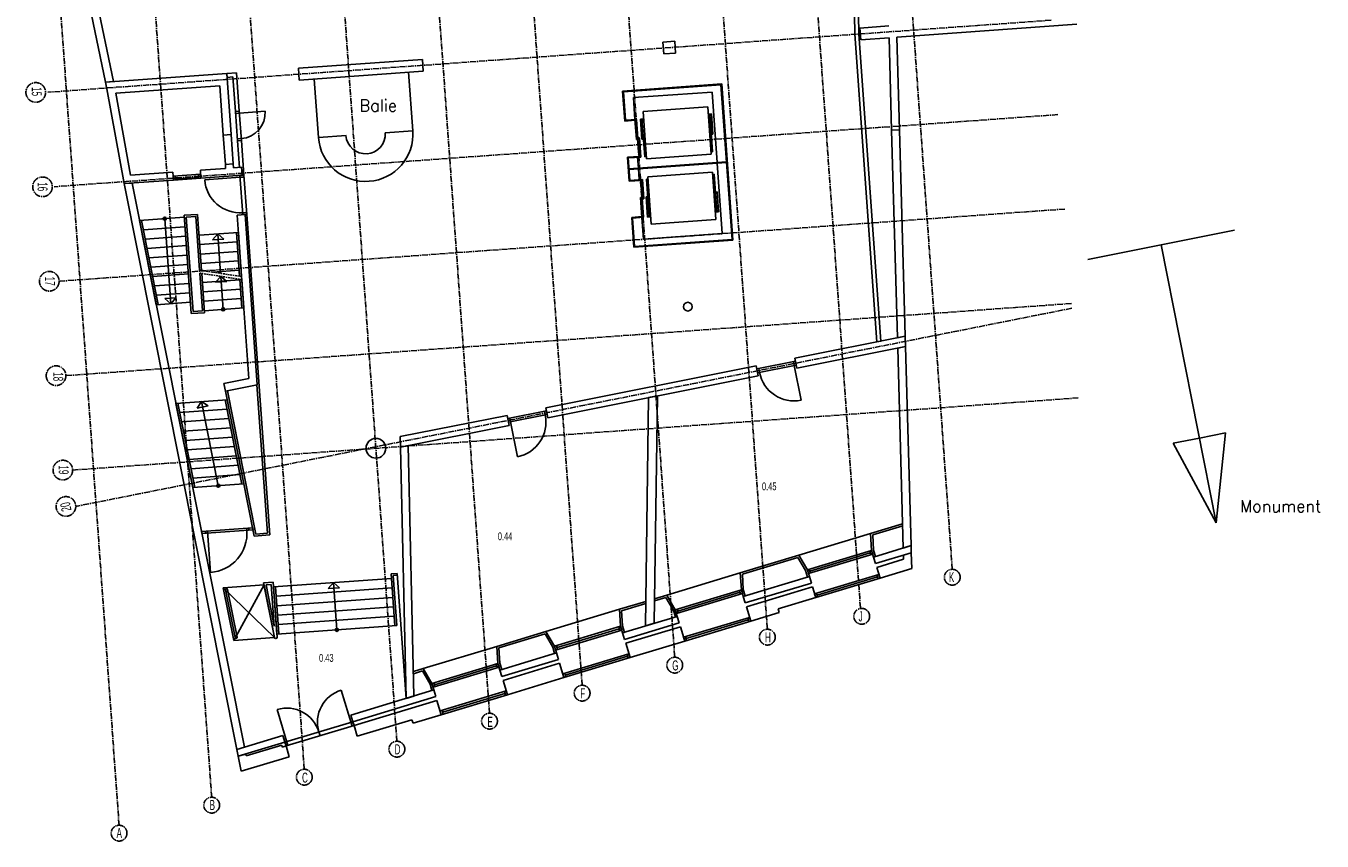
# Model space of a CAD drawing. Header units: millimetres. Extents: x -1696 to 67346, y -51443 to 2612.
# Tile 1 of 4: x -401 to 32476, y -51443 to -30776. Entities that reach past the tile are written whole.
import ezdxf
from ezdxf.enums import TextEntityAlignment as Align

# ---------------------------------------------------------------- set-up
doc = ezdxf.new("R2010")
doc.units = ezdxf.units.MM
doc.header["$LTSCALE"] = 200
doc.header["$MEASUREMENT"] = 0
doc.linetypes.add('CENTER2', pattern=[1.125, 0.75, -0.125, 0.125, -0.125])
doc.linetypes.add('VECTORWORKS_DASH_13', pattern=[0.308896, 0.205801, -0.103094])
doc.layers.add('bouwkundig', color=8, linetype='CONTINUOUS')
doc.layers.add('stramien', color=1, linetype='CENTER2')
doc.styles.add('ROMANS', font='ROMANS.SHX')
doc.styles.get("Standard").update_dxf_attribs({"font": 'txt', "width": 0.6})

# ---------------------------------------------------------------- blocks, each defined once
blk = doc.blocks.new('A$C08F26B49')
at = {"layer": 'stramien'}
for p, q in [((3657.9, 401.2), (1695.9, 27742.8)), ((6006.9, 1111.1), (4095.9, 27742.8)), ((8356, 1821.1), (6495.9, 27742.8)), ((10705, 2531.1), (8895.9, 27742.8)), ((13054.1, 3241), (11295.9, 27742.8)), ((15403.2, 3951), (13695.9, 27742.8)), ((17752.2, 4660.9), (16095.9, 27742.8)), ((20101.3, 5370.9), (18495.9, 27742.8)), ((22462, 5917.7), (20895.9, 27742.8)), ((24792.2, 6890.4), (23295.9, 27742.8)), ((27302.2, 20811.8), (1850.3, 18985.4)), ((27474, 18418), (2007.8, 16590.5)), ((27645.8, 16024.1), (2165.3, 14195.7)), ((27817.6, 13630.3), (2322.7, 11800.8)), ((27826.3, 13509.2), (2558.6, 8484.3)), ((27989.4, 11236.4), (2480.2, 9405.9))]:
    blk.add_line(p, q, dxfattribs=at)
for centre, radius in [((1544, 18981.3), 249.1), ((1715.8, 16587.5), 249.1), ((1887.5, 14193.6), 249.1), ((2059.3, 11799.8), 249.1), ((2231.1, 9405.9), 249.1), ((2309.4, 8484.3), 249.1), ((24792.2, 6689.8), 200.6), ((22495.9, 5698.5), 200.6), ((20101.3, 5170.3), 200.6), ((17752.2, 4460.3), 200.6), ((15403.2, 3750.4), 200.6), ((13054.1, 3040.4), 200.6), ((10705, 2330.5), 200.6), ((8356, 1620.5), 200.6), ((6006.9, 910.6), 200.6), ((3657.9, 200.6), 200.6)]:
    blk.add_circle(centre, radius, dxfattribs=at)
at = {"layer": 'stramien', "width": 0.6}
for s, rotation, p in [('15', 270, (1443.9, 19002.5)), ('16', 270, (1590.2, 16589.9)), ('17', 270, (1777.6, 14195.5)), ('18', 270, (1988.3, 11773.8)), ('19', 270, (2125.7, 9410.8)), ('20', 102, (2429.2, 8499.9))]:
    blk.add_text(s, height=254, rotation=rotation, dxfattribs=at).set_placement(p, align=Align.CENTER)
for s, p in [('K', (24774.1, 6564.7)), ('J', (22466.7, 5569.2)), ('H', (20117.6, 5036.3)), ('G', (17768.5, 4326)), ('F', (15419.5, 3617.2)), ('E', (13070.4, 2896.1)), ('D', (10721.4, 2199.7)), ('C', (8372.3, 1482.5)), ('B', (6023.3, 787.3)), ('A', (3661.8, 80.1))]:
    blk.add_text(s, height=254, dxfattribs=at).set_placement(p, align=Align.CENTER)

msp = doc.modelspace()

# ---------------------------------------------------------------- linework, layer by layer
at = {"layer": 'bouwkundig', "linetype": 'Continuous'}
for p, q in [((1618, -32202), (63, -24744)), ((1820, -32188), (265, -24730)), ((20625, -30988), (20618, -30488)), ((20725, -30984), (20718, -30487)), ((21484, -30776), (20754, -30829)), ((20776, -31128), (20754, -30829)), ((26259, -30735), (21692, -31062)), ((16057, -31166), (15758, -31187)), ((15780, -31487), (15758, -31187)), ((16079, -31465), (16057, -31166)), ((21185, -38785), (20625, -30988)), ((21284, -38765), (20725, -30984)), ((21492, -31077), (20776, -31128)), ((21558, -33417), (21492, -31077)), ((21758, -33411), (21692, -31062)), ((16079, -31465), (15780, -31487)), ((9655, -31625), (6513, -31851)), ((6513, -31851), (6534, -32150)), ((9676, -31925), (9655, -31625)), ((4692, -31981), (1618, -32202)), ((1820, -32188), (1618, -32202)), ((1655, -32377), (1618, -32202)), ((4692, -31981), (4942, -31963)), ((4803, -33527), (4692, -31981)), ((4700, -32081), (4692, -31981)), ((4700, -32081), (4849, -32070)), ((4912, -32943), (4849, -32070)), ((5012, -32936), (4942, -31963)), ((6534, -32150), (9676, -31925)), ((7019, -33604), (6913, -32123)), ((9307, -31951), (9413, -33433)), ((2090, -34775), (1654, -32371)), ((4514, -32295), (1877, -32484)), ((2255, -34562), (1877, -32484)), ((4604, -33542), (4514, -32295)), ((17248, -32248), (14734, -32429)), ((14789, -33187), (14734, -32429)), ((17229, -32270), (14756, -32447)), ((14807, -33165), (14756, -32447)), ((17002, -32452), (15007, -32595)), ((17130, -34237), (17002, -32452)), ((17511, -36190), (17229, -32270)), ((17532, -36208), (17248, -32248)), ((15047, -33148), (15007, -32595)), ((16895, -32830), (15253, -32948)), ((16981, -34027), (16895, -32830)), ((4912, -32943), (5012, -32936)), ((5012, -32936), (4912, -32943)), ((4966, -33691), (4912, -32943)), ((4915, -32993), (5664, -32939)), ((5012, -32936), (5065, -33684)), ((15048, -33168), (14789, -33187)), ((15087, -33145), (14807, -33165)), ((15083, -33657), (15047, -33148)), ((15155, -34103), (15087, -33145)), ((15266, -33133), (15186, -33138)), ((15223, -33647), (15186, -33138)), ((15295, -34093), (15226, -33135)), ((15269, -33172), (15229, -33175)), ((15339, -34145), (15253, -32948)), ((16908, -33015), (16988, -33009)), ((16911, -33055), (16951, -33052)), ((17017, -33969), (16948, -33012)), ((17024, -33518), (16988, -33009)), ((4604, -33542), (4803, -33527)), ((4803, -33527), (4604, -33542)), ((4803, -33527), (4857, -34275)), ((8715, -33483), (9413, -33433)), ((16982, -33481), (16942, -33483)), ((17024, -33518), (16985, -33521)), ((21758, -33411), (21558, -33417)), ((21758, -33411), (21558, -33417)), ((21705, -38681), (21558, -33417)), ((21904, -38642), (21758, -33411)), ((4658, -34290), (4604, -33542)), ((5062, -33634), (4962, -33641)), ((5065, -33684), (4966, -33691)), ((5065, -33684), (4966, -33691)), ((5014, -34364), (4966, -33691)), ((5128, -34557), (5065, -33684)), ((7019, -33604), (7718, -33555)), ((15083, -33657), (15123, -33654)), ((15120, -33614), (15160, -33611)), ((15160, -33611), (15195, -34100)), ((15223, -33647), (15263, -33644)), ((15260, -33604), (15300, -33601)), ((14855, -34104), (15154, -34083)), ((14898, -34713), (14855, -34104)), ((14876, -34123), (15195, -34100)), ((14917, -34692), (14876, -34123)), ((15135, -34380), (15115, -34106)), ((15295, -34093), (15335, -34090)), ((16981, -34027), (15339, -34145)), ((17017, -33969), (16977, -33972)), ((3324, -34486), (2255, -34562)), ((3339, -34685), (3324, -34486)), ((4665, -34390), (4023, -34436)), ((4037, -34635), (4023, -34436)), ((4857, -34275), (4658, -34290)), ((4857, -34275), (4658, -34290)), ((4665, -34390), (4658, -34290)), ((4864, -34375), (4857, -34275)), ((5070, -34360), (4864, -34375)), ((5070, -34360), (5014, -34364)), ((5084, -34560), (5070, -34360)), ((5084, -34560), (5070, -34360)), ((17369, -34220), (14896, -34397)), ((17371, -34240), (14897, -34417)), ((15156, -34674), (15137, -34400)), ((17014, -34486), (15372, -34604)), ((17014, -34486), (17100, -35683)), ((17260, -36042), (17131, -34257)), ((3339, -34685), (2090, -34775)), ((2292, -34760), (2090, -34775)), ((4951, -49122), (2090, -34775)), ((5144, -49064), (2292, -34760)), ((4030, -34535), (3332, -34585)), ((3332, -34585), (3339, -34685)), ((4037, -34635), (3339, -34685)), ((3381, -34582), (3389, -34682)), ((3986, -34619), (3387, -34662)), ((3980, -34539), (3987, -34639)), ((4030, -34535), (4037, -34635)), ((5084, -34560), (4037, -34635)), ((4134, -34678), (5032, -34614)), ((5028, -34564), (5128, -34557)), ((5028, -34564), (5100, -35561)), ((5032, -34614), (5131, -34607)), ((5084, -34560), (5128, -34557)), ((5128, -34557), (5199, -35554)), ((14898, -34713), (15198, -34691)), ((14917, -34692), (15236, -34669)), ((15196, -34671), (15265, -35629)), ((15271, -35157), (15236, -34669)), ((15336, -34661), (15376, -34659)), ((15336, -34661), (15405, -35619)), ((15372, -34604), (15458, -35801)), ((17058, -34538), (17018, -34541)), ((17058, -34538), (17126, -35495)), ((15188, -35123), (15228, -35120)), ((15188, -35123), (15225, -35632)), ((15231, -35160), (15271, -35157)), ((15328, -35113), (15368, -35110)), ((15328, -35113), (15365, -35622)), ((15371, -35150), (15411, -35147)), ((17093, -35027), (17053, -35030)), ((17130, -34984), (17090, -34987)), ((17130, -34984), (17166, -35493)), ((5096, -35512), (5196, -35504)), ((17083, -35458), (17123, -35456)), ((17086, -35498), (17166, -35493)), ((3617, -35628), (2481, -35709)), ((2906, -37844), (2481, -35709)), ((2957, -37841), (2531, -35706)), ((3119, -35663), (3274, -37818)), ((3952, -35554), (3613, -35578)), ((3792, -38071), (3613, -35578)), ((3906, -35607), (3667, -35624)), ((3838, -38018), (3667, -35624)), ((4004, -36967), (3906, -35607)), ((4054, -36975), (3952, -35554)), ((5156, -35557), (4956, -35572)), ((5254, -39715), (4956, -35572)), ((5100, -35561), (5199, -35554)), ((5156, -35557), (5199, -35554)), ((5466, -39877), (5156, -35557)), ((5466, -39877), (5156, -35557)), ((5783, -43683), (5199, -35554)), ((15224, -35612), (14964, -35631)), ((15019, -36389), (14964, -35631)), ((15265, -35629), (14986, -35649)), ((15037, -36367), (14986, -35649)), ((15265, -36185), (15225, -35632)), ((15444, -35616), (15365, -35622)), ((15442, -35576), (15402, -35579)), ((17100, -35683), (15458, -35801)), ((3634, -35867), (2578, -35943)), ((3651, -36106), (2626, -36180)), ((4988, -36011), (3990, -36082)), ((4464, -36048), (4333, -36200)), ((4536, -37049), (4464, -36048)), ((4464, -36048), (4616, -36180)), ((5018, -37123), (4938, -36014)), ((5068, -37131), (4988, -36011)), ((17260, -36042), (15265, -36185)), ((30256, -35956), (26533, -36697)), ((3668, -36346), (2673, -36417)), ((4955, -36254), (4008, -36322)), ((4972, -36493), (4025, -36561)), ((4616, -36180), (4333, -36200)), ((17532, -36208), (15019, -36389)), ((17511, -36190), (15037, -36367)), ((29792, -43372), (28391, -36327)), ((3686, -36585), (2720, -36655)), ((4989, -36732), (4042, -36800)), ((3703, -36825), (2768, -36892)), ((3720, -37064), (2815, -37129)), ((4078, -38001), (4009, -37043)), ((4131, -38047), (4060, -37051)), ((5007, -36972), (4343, -37019)), ((4541, -37125), (4410, -37277)), ((4602, -37963), (4541, -37125)), ((4541, -37125), (4693, -37257)), ((3737, -37303), (2862, -37366)), ((5024, -37211), (4076, -37279)), ((5041, -37450), (4093, -37518)), ((4693, -37257), (4410, -37277)), ((5075, -37929), (5023, -37200)), ((5125, -37926), (5074, -37208)), ((3771, -37782), (2906, -37844)), ((3754, -37543), (2909, -37603)), ((3405, -37666), (3122, -37686)), ((3274, -37818), (3122, -37686)), ((3274, -37818), (3405, -37666)), ((5058, -37690), (4111, -37758)), ((4131, -38047), (3792, -38071)), ((4078, -38001), (3838, -38018)), ((5125, -37926), (4128, -37997)), ((21904, -38642), (19103, -39199)), ((21284, -38765), (21185, -38785)), ((21904, -38642), (21705, -38681)), ((21904, -38642), (21911, -38905)), ((21911, -38905), (19154, -39454)), ((21911, -38905), (21712, -38945)), ((21854, -44013), (21712, -38945)), ((22052, -43953), (21911, -38905)), ((18123, -39394), (12786, -40455)), ((18173, -39649), (18123, -39394)), ((19119, -39277), (18138, -39472)), ((19138, -39375), (18158, -39570)), ((19089, -39385), (19070, -39287)), ((19265, -40268), (19089, -39385)), ((19154, -39454), (19103, -39199)), ((19138, -39375), (19119, -39277)), ((5254, -39715), (4620, -39841)), ((18173, -39649), (12837, -40710)), ((18158, -39570), (18138, -39472)), ((18207, -39560), (18187, -39462)), ((4659, -40037), (4620, -39841)), ((5466, -39877), (4659, -40037)), ((4708, -40027), (4659, -40036)), ((5392, -43711), (4659, -40036)), ((5432, -43658), (4708, -40027)), ((5460, -39878), (5466, -39877)), ((5729, -43637), (5460, -39878)), ((4702, -40252), (3405, -40345)), ((3831, -42480), (3405, -40345)), ((3881, -42476), (3455, -40341)), ((4054, -40298), (3942, -40465)), ((3942, -40465), (4221, -40410)), ((4054, -40298), (4221, -40410)), ((4479, -42433), (4054, -40298)), ((5078, -42391), (4652, -40256)), ((5128, -42387), (4702, -40252)), ((15317, -45989), (15395, -40201)), ((15615, -40157), (15395, -40201)), ((15538, -45922), (15615, -40157)), ((4699, -40493), (3503, -40579)), ((4746, -40730), (3550, -40816)), ((11805, -40650), (9093, -41189)), ((11856, -40905), (11805, -40650)), ((11821, -40728), (12802, -40533)), ((11841, -40826), (11821, -40728)), ((11841, -40826), (12821, -40631)), ((11890, -40817), (11870, -40719)), ((12772, -40641), (12753, -40543)), ((12837, -40710), (12786, -40455)), ((12821, -40631), (12802, -40533)), ((4794, -40967), (3597, -41053)), ((11856, -40905), (9099, -41453)), ((12065, -41699), (11890, -40817)), ((30030, -41094), (29366, -41226)), ((29792, -43372), (30030, -41094)), ((4841, -41204), (3645, -41290)), ((9099, -41453), (9093, -41189)), ((9298, -41414), (9099, -41453)), ((9439, -47765), (9298, -41414)), ((28701, -41358), (29366, -41226)), ((29792, -43372), (28701, -41358)), ((4888, -41442), (3692, -41527)), ((4936, -41679), (3739, -41765)), ((9241, -47825), (9099, -41453)), ((4983, -41916), (3787, -42002)), ((5128, -42387), (3831, -42480)), ((5030, -42153), (3834, -42239)), ((21025, -43642), (21836, -43397)), ((5350, -43504), (4054, -43597)), ((4064, -43646), (4054, -43597)), ((4064, -43646), (4060, -43596)), ((5360, -43553), (4064, -43646)), ((4153, -43590), (4157, -43640)), ((4203, -43586), (4279, -44633)), ((5201, -43515), (5204, -43564)), ((5251, -43511), (5254, -43561)), ((5350, -43504), (5354, -43554)), ((5350, -43504), (5360, -43553)), ((5783, -43683), (5392, -43711)), ((5729, -43637), (5432, -43658)), ((21025, -43642), (19204, -44193)), ((21051, -44073), (21025, -43642)), ((21077, -43679), (21838, -43449)), ((21100, -44064), (21077, -43679)), ((21101, -44241), (22052, -43953)), ((22052, -43953), (21854, -44013)), ((22052, -43953), (22057, -44135)), ((17720, -44641), (19204, -44193)), ((17772, -44678), (19180, -44252)), ((19375, -44586), (19180, -44252)), ((19421, -44566), (19204, -44193)), ((19421, -44566), (21051, -44073)), ((19450, -44662), (21079, -44169)), ((21017, -44136), (19483, -44599)), ((21003, -44088), (21032, -44183)), ((21051, -44073), (21079, -44169)), ((21101, -44241), (21051, -44073)), ((21149, -44226), (21100, -44064)), ((21149, -44226), (21101, -44241)), ((21152, -44408), (21101, -44241)), ((21152, -44408), (22057, -44135)), ((21181, -44504), (21861, -44298)), ((22057, -44135), (21859, -44195)), ((21861, -44298), (21859, -44195)), ((22068, -44534), (22057, -44135)), ((9013, -44655), (8864, -44665)), ((8958, -45982), (8864, -44665)), ((9017, -44704), (8917, -44712)), ((9008, -45978), (8917, -44712)), ((9241, -47825), (9013, -44655)), ((17720, -44641), (15853, -45205)), ((17746, -45072), (17720, -44641)), ((17795, -45063), (17772, -44678)), ((19424, -44748), (19375, -44586)), ((19421, -44566), (19450, -44662)), ((19471, -44733), (19421, -44566)), ((19469, -44551), (19498, -44647)), ((21234, -44681), (19604, -45174)), ((21263, -44777), (21181, -44504)), ((21186, -44696), (21215, -44791)), ((21234, -44681), (21263, -44777)), ((21263, -44777), (22068, -44534)), ((5638, -44947), (4603, -45021)), ((5904, -46280), (4603, -45021)), ((4869, -46355), (4603, -45021)), ((5638, -44947), (4869, -46355)), ((5869, -44880), (5628, -44898)), ((5904, -46280), (5628, -44898)), ((5638, -44947), (5904, -46280)), ((5822, -44934), (5689, -44943)), ((5899, -45998), (5689, -44943)), ((5899, -45998), (5822, -44934)), ((5969, -46272), (5869, -44880)), ((8872, -44785), (5877, -45000)), ((5963, -46197), (5877, -45000)), ((6013, -46193), (5927, -44996)), ((8889, -45024), (5944, -45236)), ((7400, -44891), (7268, -45043)), ((7268, -45043), (7551, -45022)), ((7486, -46088), (7400, -44891)), ((7400, -44891), (7551, -45022)), ((17796, -45240), (19471, -44733)), ((17847, -45407), (19522, -44901)), ((17876, -45503), (19551, -44997)), ((19424, -44748), (19471, -44733)), ((19522, -44901), (19471, -44733)), ((19551, -44997), (19633, -45269)), ((21263, -44777), (19633, -45269)), ((21201, -44743), (19667, -45207)), ((4905, -46282), (4664, -45074)), ((4954, -46272), (4713, -45064)), ((8907, -45264), (5962, -45475)), ((14657, -45567), (15325, -45365)), ((15545, -45351), (15830, -45265)), ((15546, -45298), (15853, -45205)), ((16024, -45598), (15830, -45265)), ((16070, -45578), (15853, -45205)), ((16070, -45578), (17746, -45072)), ((16099, -45674), (17775, -45168)), ((17712, -45134), (16133, -45612)), ((17698, -45087), (17727, -45182)), ((17796, -45240), (17746, -45072)), ((17746, -45072), (17775, -45168)), ((17844, -45225), (17795, -45063)), ((17844, -45225), (17796, -45240)), ((17847, -45407), (17796, -45240)), ((18676, -45559), (19633, -45269)), ((19604, -45174), (19633, -45269)), ((19652, -45159), (19681, -45255)), ((8924, -45503), (5979, -45715)), ((14657, -45567), (12790, -46131)), ((14682, -45998), (14657, -45567)), ((14709, -45603), (15324, -45417)), ((14732, -45989), (14709, -45603)), ((16073, -45760), (16024, -45598)), ((16070, -45578), (16099, -45674)), ((16121, -45746), (16070, -45578)), ((16118, -45564), (16147, -45660)), ((17876, -45503), (17986, -45867)), ((17986, -45867), (18704, -45650)), ((18676, -45559), (18704, -45650)), ((9008, -45978), (5963, -46197)), ((8941, -45743), (5996, -45954)), ((13007, -46504), (14682, -45998)), ((14635, -46012), (14664, -46108)), ((14682, -45998), (14711, -46094)), ((14733, -46165), (14682, -45998)), ((14781, -46151), (14732, -45989)), ((14733, -46165), (16121, -45746)), ((14784, -46333), (16172, -45913)), ((14813, -46429), (16201, -46009)), ((15538, -45922), (15317, -45989)), ((16121, -45746), (16073, -45760)), ((16172, -45913), (16121, -45746)), ((16201, -46009), (16311, -46373)), ((17957, -45771), (16282, -46277)), ((17986, -45867), (16311, -46373)), ((17923, -45833), (16344, -46311)), ((17909, -45785), (17938, -45881)), ((17957, -45771), (17986, -45867)), ((5904, -46280), (4869, -46355)), ((11546, -46507), (12790, -46131)), ((11598, -46544), (12767, -46190)), ((12961, -46524), (12767, -46190)), ((13007, -46504), (12790, -46131)), ((13036, -46600), (14711, -46094)), ((14649, -46060), (13070, -46538)), ((14781, -46151), (14733, -46165)), ((14784, -46333), (14733, -46165)), ((16282, -46277), (16311, -46373)), ((16329, -46263), (16358, -46358)), ((11546, -46507), (9679, -47071)), ((11571, -46938), (11546, -46507)), ((11621, -46929), (11598, -46544)), ((11622, -47106), (13058, -46672)), ((13010, -46686), (12961, -46524)), ((13007, -46504), (13036, -46600)), ((13058, -46672), (13007, -46504)), ((13058, -46672), (13010, -46686)), ((13055, -46490), (13084, -46585)), ((13109, -46839), (13058, -46672)), ((14813, -46429), (14923, -46792)), ((14923, -46792), (16311, -46373)), ((9896, -47444), (11571, -46938)), ((11538, -47000), (9959, -47478)), ((11524, -46953), (11552, -47048)), ((11571, -46938), (11600, -47034)), ((11622, -47106), (11571, -46938)), ((11670, -47091), (11621, -46929)), ((11673, -47273), (13109, -46839)), ((11702, -47369), (13137, -46935)), ((13137, -46935), (13247, -47299)), ((14894, -46697), (13218, -47203)), ((14923, -46792), (13247, -47299)), ((14860, -46759), (13281, -47236)), ((14846, -46711), (14875, -46807)), ((14894, -46697), (14923, -46792)), ((9426, -47148), (9679, -47071)), ((9427, -47200), (9656, -47131)), ((9850, -47465), (9656, -47131)), ((9896, -47444), (9679, -47071)), ((9925, -47540), (11600, -47034)), ((11670, -47091), (11622, -47106)), ((11673, -47273), (11622, -47106)), ((11812, -47733), (13247, -47299)), ((13218, -47203), (13247, -47299)), ((13266, -47189), (13295, -47284)), ((7873, -48526), (7598, -47617)), ((7841, -48248), (9947, -47612)), ((9899, -47626), (9850, -47465)), ((9896, -47444), (9925, -47540)), ((9947, -47612), (9896, -47444)), ((9947, -47612), (9899, -47626)), ((9944, -47430), (9973, -47526)), ((9998, -47779), (9947, -47612)), ((11783, -47637), (10107, -48143)), ((11702, -47369), (11812, -47733)), ((11735, -47651), (11764, -47747)), ((11783, -47637), (11812, -47733)), ((7892, -48416), (9998, -47779)), ((7921, -48512), (10026, -47875)), ((9241, -47825), (9439, -47765)), ((10026, -47875), (10136, -48239)), ((11812, -47733), (10136, -48239)), ((11749, -47699), (10170, -48177)), ((6245, -49018), (5971, -48109)), ((7892, -48416), (7841, -48248)), ((9418, -48456), (10136, -48239)), ((10107, -48143), (10136, -48239)), ((10155, -48129), (10184, -48224)), ((7892, -48416), (6169, -48937)), ((7921, -48512), (6198, -49032)), ((7921, -48512), (7892, -48416)), ((7921, -48512), (8003, -48784)), ((8003, -48784), (9391, -48365)), ((9391, -48365), (9418, -48456)), ((4951, -49122), (6118, -48769)), ((4986, -49294), (6169, -48937)), ((6169, -48937), (6118, -48769)), ((6198, -49032), (6169, -48937)), ((7030, -48676), (7059, -48772)), ((5144, -49064), (4951, -49122)), ((4951, -49122), (4986, -49294)), ((5178, -49236), (4986, -49294)), ((5061, -49674), (4986, -49294)), ((5061, -49674), (6280, -49305)), ((5188, -49285), (5178, -49236)), ((5188, -49285), (6087, -49013)), ((6102, -49061), (6087, -49013)), ((6102, -49061), (6198, -49032)), ((6198, -49032), (6280, -49305))]:
    msp.add_line(p, q, dxfattribs=at)
at = {"layer": 'bouwkundig', "linetype": 'VECTORWORKS_DASH_13'}
for p, q in [((5068, -37131), (4004, -36967)), ((5074, -37208), (4009, -37043))]:
    msp.add_line(p, q, dxfattribs=at)
at = {"layer": 'bouwkundig', "linetype": 'Continuous'}
for centre, radius in [((3119, -35663), 40), ((16390, -37894), 110), ((4602, -37963), 40), ((8476, -41485), 250), ((4479, -42433), 40), ((7486, -46088), 40)]:
    msp.add_circle(centre, radius, dxfattribs=at)
for centre, radius, start, end in [((5015, -32986), 650, 274.1041, 4.1041), ((8216, -33519), 1200, 184.09, 4.09), ((8216, -33519), 500, 184.09, 4.09), ((5032, -34614), 900, 184.1045, 274.1045), ((19089, -39385), 900, 191.2476, 281.2476), ((11890, -40817), 900, 281.2476, 11.2476), ((4207, -43636), 1000, 274.1042, 4.1042), ((4689, -45069), 25, 11.283, 191.283), ((4930, -46277), 25, 191.283, 11.283), ((5936, -46276), 32.5, 187.6913, 7.6913), ((7844, -48430), 850, 106.8164, 196.8164), ((6216, -48922), 850, 16.8166, 106.8166)]:
    msp.add_arc(centre, radius, start, end, dxfattribs=at)

# ---------------------------------------------------------------- block references
at = {"layer": 'stramien'}
msp.add_blockref('A$C08F26B49', (-1696, -51443), dxfattribs=at)

# ---------------------------------------------------------------- texts
at = {"layer": 'bouwkundig', "linetype": 'Continuous', "style": 'ROMANS'}
for s, p in [('Balie ', (8059, -32944)), ('Monument', (30394, -43100))]:
    msp.add_text(s, height=300, dxfattribs=at).set_placement(p)
at = {"layer": 'bouwkundig', "linetype": 'Continuous', "width": 0.6}
for s, p in [('0.45', (18269, -42351)), ('0.44', (11569, -43617)), ('0.43', (7034, -46700))]:
    msp.add_text(s, height=197.6, dxfattribs=at).set_placement(p, align=Align.TOP_LEFT)

doc.saveas('drawing.dxf')
